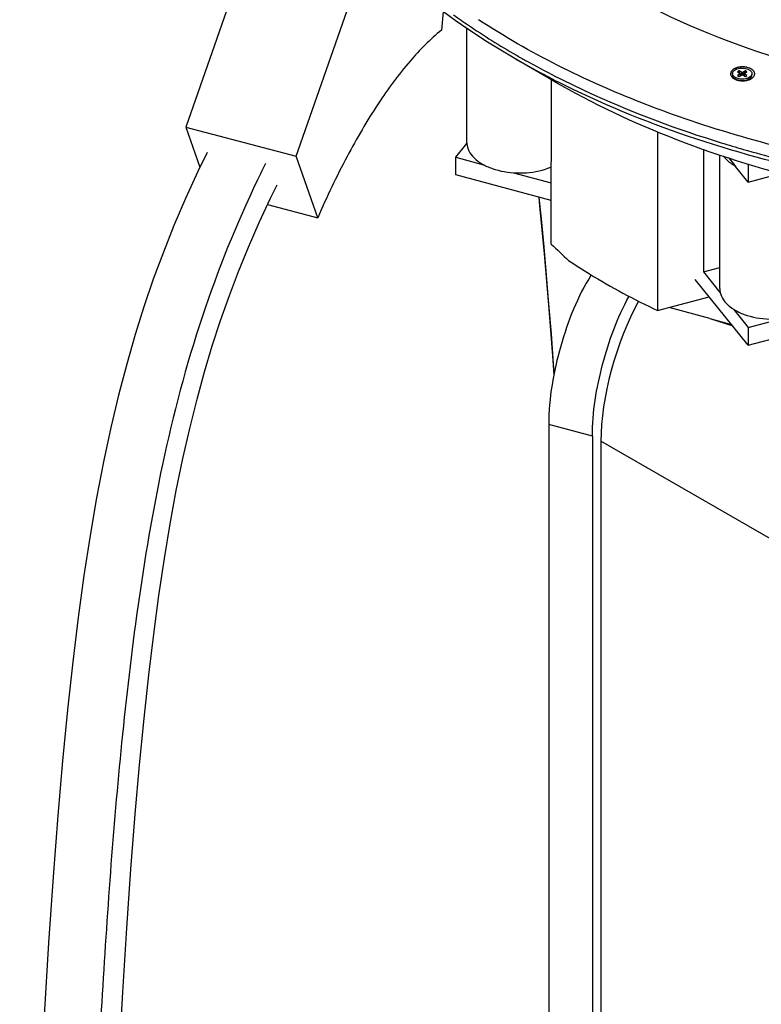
# Model space of a CAD drawing. Header units: millimetres. Extents: x 495 to 1405, y 204 to 2450.
# Tile 2 of 6: x 528 to 836, y 1695 to 2104. Entities that reach past the tile are written whole.
import ezdxf

# ---------------------------------------------------------------- set-up
doc = ezdxf.new("R2010")
doc.units = ezdxf.units.MM
doc.header["$LTSCALE"] = 172.55681
doc.layers.get('0').update_dxf_attribs({"linetype": 'CONTINUOUS'})

msp = doc.modelspace()

# ---------------------------------------------------------------- linework, layer by layer
at = {"color": 7, "linetype": 'Continuous'}
for p, q in [((619.29, 2122.62), (597.22, 2059.35)), ((643.04, 2047.28), (665.12, 2110.56)), ((704.05, 2107.37), (703.4, 2099.65)), ((713.88, 2052.98), (713.88, 2100.38)), ((749.8, 2078.56), (733.57, 2087.96)), ((826.97, 2082.7), (826.32, 2082.32)), ((827.34, 2081.73), (826.97, 2082.7)), ((828.06, 2082.07), (826.97, 2082.7)), ((829.57, 2082.7), (828.48, 2082.07)), ((829.57, 2082.7), (829.19, 2081.73)), ((830.22, 2082.32), (829.57, 2082.7)), ((748.96, 2010.73), (749.01, 2079.01)), ((824.25, 2081.57), (824.25, 2081.02)), ((825.42, 2079.37), (826.28, 2078.88)), ((826.32, 2082.32), (827.4, 2081.69)), ((827.4, 2081.45), (826.32, 2080.82)), ((826.32, 2080.82), (826.97, 2080.44)), ((826.97, 2080.44), (828.06, 2081.07)), ((827.4, 2080.7), (827.4, 2081.45)), ((827.49, 2080.75), (827.49, 2081.57)), ((827.52, 2081.28), (827.49, 2081.34)), ((827.52, 2081.28), (827.49, 2081.26)), ((827.96, 2081.02), (827.52, 2081.28)), ((828.05, 2081.07), (828.06, 2082.07)), ((828.48, 2082.07), (828.48, 2081.07)), ((828.48, 2081.07), (829.57, 2080.44)), ((829.02, 2081.28), (828.57, 2081.02)), ((829.04, 2081.34), (829.02, 2081.28)), ((829.04, 2081.26), (829.02, 2081.28)), ((829.04, 2080.75), (829.04, 2081.57)), ((829.13, 2081.69), (830.22, 2082.32)), ((829.13, 2081.45), (829.13, 2080.7)), ((830.22, 2080.82), (829.13, 2081.45)), ((829.57, 2080.44), (830.22, 2080.82)), ((830.02, 2078.74), (831.1, 2079.37)), ((832.29, 2081.57), (832.29, 2081.01)), ((597.22, 2059.35), (603.04, 2042.63)), ((597.22, 2059.35), (643.04, 2047.28)), ((793.12, 2057.39), (793.07, 1983.13)), ((709.3, 2046.83), (713.91, 2052.53)), ((812.12, 2050.14), (812.13, 1999.19)), ((651.96, 2021.67), (643.04, 2047.28)), ((709.3, 2039.49), (709.3, 2046.83)), ((709.3, 2046.83), (720.86, 2043.71)), ((818.92, 1992.23), (818.92, 2047.77)), ((822.64, 2046.56), (825.49, 2043.02)), ((830.77, 2036.48), (825.49, 2043.02)), ((830.65, 2043.98), (830.77, 2043.83)), ((830.76, 2043.83), (830.96, 2043.89)), ((830.77, 2043.83), (830.77, 2036.48)), ((748.97, 2028.78), (709.3, 2039.49)), ((733.21, 2040.38), (748.98, 2036.13)), ((830.77, 2036.48), (841.59, 2039.39)), ((631.12, 2027.16), (651.96, 2021.67)), ((812.13, 1999.19), (818.92, 2001.02)), ((812.13, 1999.19), (819.14, 1990.49)), ((830.77, 1968.71), (808.75, 1996.03)), ((793.07, 1983.13), (814.52, 1988.88)), ((814.82, 1979.82), (797.97, 1984.44)), ((824.58, 1983.74), (830.77, 1976.06)), ((814.82, 1979.83), (823.79, 1977.37)), ((814.82, 1979.83), (824.31, 1976.73)), ((830.76, 1976.06), (844.25, 1979.68)), ((830.77, 1968.71), (869.39, 1979.08)), ((830.77, 1976.06), (830.77, 1968.71)), ((747.89, 1935.75), (747.87, 547.68)), ((766.02, 1930.87), (747.89, 1935.75)), ((766.02, 1930.87), (766, 542.8)), ((769.58, 1928.85), (769.58, 501.86)), ((906.47, 1849.82), (769.58, 1928.85))]:
    msp.add_line(p, q, dxfattribs=at)
for points in [[(606.09, 2048.85), (602.16, 2040.83), (597.01, 2029.61), (592.25, 2018.48), (587.85, 2007.43), (583.68, 1996.14), (579.78, 1984.7), (576.14, 1973.12), (572.62, 1960.89), (569.23, 1947.97), (566.03, 1934.51), (562.98, 1920.27), (560.1, 1905.32), (557.41, 1889.7), (554.85, 1873.07), (552.45, 1855.6), (550.19, 1837.2), (548.02, 1817.25), (545.96, 1796.04), (544, 1773.33), (542.05, 1747.76), (540.2, 1720.35), (538.4, 1690.14)], [(627.64, 2019.71), (632.39, 2029.88), (635.13, 2035.37)], [(743.75, 2030.19), (744.13, 2026.62), (746, 2006.7), (747.78, 1985.53), (749.56, 1962.56), (750.03, 1956.22)], [(750.22, 1957.18), (749.94, 1960.96), (748.99, 1973.41), (748.01, 1985.73), (747.01, 1997.82), (745.97, 2009.66), (744.88, 2021.24), (743.98, 2030.13)], [(569.27, 1668.33), (571.01, 1699.85), (572.67, 1726.53), (574.37, 1751), (576.15, 1773.8), (577.94, 1794.34), (579.81, 1813.62), (581.78, 1831.8), (583.82, 1848.67), (585.98, 1864.73), (588.27, 1880.04), (590.67, 1894.48), (593.23, 1908.32), (595.95, 1921.58), (598.8, 1934.17), (601.82, 1946.24), (604.95, 1957.65), (608.18, 1968.45), (611.62, 1979.04), (615.25, 1989.36), (619.06, 1999.4), (623.17, 2009.5), (627.64, 2019.71)]]:
    msp.add_lwpolyline(points, dxfattribs=at)
for centre, radius, start, end in [((827.38, 2079.22), 4.97, 115.642, 119.9421), ((827.66, 2078.64), 5.61, 112.9362, 115.6757), ((827.85, 2078.2), 6.09, 110.4898, 112.9411), ((828.29, 2076.75), 7.61, 100.3576, 103.0527), ((828.35, 2076.45), 7.91, 99.4041, 100.3699), ((828.38, 2076.27), 8.1, 97.8489, 99.4021), ((828.4, 2076.06), 8.31, 95.9977, 97.8483), ((828.42, 2075.91), 8.46, 94.701, 95.9999), ((828.43, 2075.79), 8.58, 91.1014, 94.6985), ((828.43, 2075.79), 8.58, 89.6294, 91.1047), ((828.43, 2075.78), 8.59, 85.0479, 89.6297), ((828.45, 2076), 8.37, 81.4783, 85.0575), ((828.49, 2076.3), 8.07, 80.0678, 81.468), ((828.53, 2076.5), 7.86, 78.8787, 80.0671), ((828.59, 2076.82), 7.54, 76.3612, 78.8889), ((829.04, 2078.25), 6.03, 67.077, 69.0329), ((829.23, 2078.7), 5.55, 63.4541, 67.1012), ((829.41, 2079.07), 5.13, 62.2384, 63.4222), ((829.57, 2079.37), 4.79, 59.2511, 62.2593), ((829.84, 2079.81), 4.28, 54.4308, 59.2785), ((830.05, 2080.12), 3.9, 52.6488, 54.3831), ((919.75, 2411.15), 373.02, 242.9321, 243.2282), ((825.28, 2081.44), 1.85, 157.4054, 166.2077), ((825.49, 2081.6), 2.07, 205.1727, 207.7146), ((826.34, 2082.27), 3.16, 224.698, 227.1896), ((826.47, 2082.41), 3.35, 227.1824, 228.8986), ((826.65, 2082.62), 3.63, 228.9281, 232.8385), ((826.84, 2082.87), 3.94, 232.8136, 234.8891), ((827, 2083.09), 4.21, 234.8961, 237.5919), ((827.99, 2085.13), 6.49, 250.1495, 251.3724), ((828.1, 2085.45), 6.82, 251.3867, 254.4427), ((828.19, 2085.79), 7.17, 254.4315, 256.3529), ((828.3, 2086.22), 7.62, 256.3725, 259.8872), ((828.41, 2086.84), 8.25, 259.8908, 264.5767), ((828.26, 2085.44), 6.75, 262.924, 265.5673), ((828.44, 2087.11), 8.52, 264.5515, 265.433), ((828.27, 2085.62), 6.93, 265.5699, 273.3793), ((828.44, 2087.18), 8.59, 265.4345, 268.8488), ((828.44, 2087.18), 8.59, 268.8493, 272.5592), ((828.44, 2087.16), 8.58, 272.558, 273.8772), ((828.45, 2087.03), 8.44, 273.87, 277.066), ((828.48, 2086.79), 8.2, 277.0716, 278.6073), ((828.52, 2086.53), 7.93, 278.6021, 280.9075), ((828.58, 2086.2), 7.6, 280.9113, 282.5587), ((828.66, 2085.86), 7.25, 282.5526, 285.3583), ((829.55, 2078.99), 0.716, 343.2857, 346.7781), ((829.57, 2078.99), 0.692, 346.7763, 351.3189), ((828.73, 2072.33), 6.95, 72.3815, 75.0341), ((828.78, 2085.43), 6.8, 285.3388, 289.4377), ((828.94, 2084.97), 6.31, 289.46, 291.4563), ((829.21, 2082.65), 3.79, 299.9169, 300.0801), ((829.31, 2082.49), 3.6, 300.06, 304.0563), ((829.08, 2084.62), 5.94, 291.4542, 293.6005), ((829.22, 2084.3), 5.59, 293.605, 295.2752), ((829.47, 2083.77), 5.01, 295.2174, 299.9309), ((831.14, 2081.21), 2.36, 32.9134, 35.4936), ((831.27, 2081.29), 2.2, 27.6492, 32.942), ((831.68, 2081.49), 1.76, 341.9898, 352.2372), ((831.72, 2081.47), 1.72, 3.6564, 14.5888), ((831.77, 2081.47), 1.67, 352.2845, 359.9727), ((831.78, 2081.47), 1.66, 359.9904, 3.6001), ((721.22, 2052.98), 7.35, 179.975, 183.5033), ((1055.24, 1831.78), 475.09, 153.439, 154.3499)]:
    msp.add_arc(centre, radius, start, end, dxfattribs=at)
for centre, major_axis, ratio, start_param, end_param in [((988.45, 1929.09), (304.88, -192.1), 0.222651, -2.322748, -2.28641), ((792.06, 1956.7), (14.51, 49.15), 0.349507, 1.01294, 2.272123)]:
    msp.add_ellipse(centre, major_axis=major_axis, ratio=ratio, start_param=start_param, end_param=end_param, dxfattribs=at)
for points, knots in [([(733.56, 2087.95), (718.61, 2096.61), (691.36, 2115.26), (658.24, 2148.95), (636.17, 2186.05), (629.56, 2212.89), (628.56, 2225.92)], [0, 0, 0, 0, 0.288123, 0.547644, 0.782063, 1, 1, 1, 1]), ([(779.05, 2115.14), (799.43, 2103.84), (844.84, 2085.16), (892.68, 2074.76), (917.86, 2071.25)], [0, 0, 0, 0, 0.47822, 1, 1, 1, 1]), ([(708.39, 2105.99), (710.43, 2104.53), (718.86, 2098.65), (727.58, 2093.2), (734.3, 2089.32)], [0, 0, 0, 0, 0.24473, 1, 1, 1, 1]), ([(812.28, 2060.2), (803.63, 2063.02), (771.15, 2074.61), (739.94, 2090.06), (718.7, 2103.98)], [0, 0, 0, 0, 0.263803, 1, 1, 1, 1]), ([(703.4, 2099.65), (698.62, 2095.81), (689.1, 2086.11), (676.1, 2068.34), (663.39, 2046.48), (655.71, 2030.3), (651.96, 2021.67)], [0, 0, 0, 0, 0.195317, 0.429947, 0.700225, 1, 1, 1, 1]), ([(750.01, 2078.99), (748.6, 2079.71), (743.06, 2082.59), (737.59, 2085.61), (733.56, 2087.95)], [0, 0, 0, 0, 0.252842, 1, 1, 1, 1]), ([(734.3, 2089.32), (735.63, 2088.55), (741.06, 2085.47), (746.57, 2082.53), (750.75, 2080.4)], [0, 0, 0, 0, 0.247167, 1, 1, 1, 1]), ([(824.25, 2081.57), (824.25, 2081.69), (824.28, 2081.92), (824.41, 2082.26), (824.63, 2082.58), (825.04, 2082.99), (825.74, 2083.42), (826.75, 2083.76), (827.88, 2083.91), (829.04, 2083.88), (830.14, 2083.66), (830.81, 2083.38), (831.11, 2083.21)], [0, 0, 0, 0, 0.042886, 0.087538, 0.135389, 0.187363, 0.304627, 0.438277, 0.582593, 0.729723, 0.871305, 1, 1, 1, 1]), ([(831.11, 2083.21), (831.29, 2083.11), (831.61, 2082.89), (831.99, 2082.49), (832.23, 2082.04), (832.29, 2081.72), (832.29, 2081.57)], [0, 0, 0, 0, 0.289766, 0.548994, 0.782192, 1, 1, 1, 1]), ([(749.8, 2078.56), (766.13, 2069.09), (801.86, 2052.39), (881.06, 2028.24), (988.53, 2016.45), (1096.01, 2028.07), (1175.25, 2052.11), (1211, 2068.75), (1227.35, 2078.19)], [0, 0, 0, 0, 0.114254, 0.237534, 0.499996, 0.762462, 0.885741, 1, 1, 1, 1]), ([(750.75, 2080.4), (756.07, 2077.69), (778.35, 2067), (801.61, 2058.37), (819.53, 2052.85)], [0, 0, 0, 0, 0.24126, 1, 1, 1, 1]), ([(1227.16, 2078.64), (1192.4, 2060.94), (1113.96, 2035.01), (989.66, 2022.4), (865.24, 2034.75), (786.64, 2060.51), (751.73, 2078.12)], [0, 0, 0, 0, 0.238985, 0.499633, 0.760481, 1, 1, 1, 1]), ([(823.49, 2081.04), (823.51, 2080.99), (823.54, 2080.88), (823.59, 2080.77), (823.61, 2080.72)], [0, 0, 0, 0, 0.494776, 1, 1, 1, 1]), ([(823.86, 2080.31), (823.9, 2080.27), (823.97, 2080.18), (824.05, 2080.09), (824.09, 2080.05)], [0, 0, 0, 0, 0.492564, 1, 1, 1, 1]), ([(825.42, 2079.93), (825.25, 2080.03), (824.93, 2080.25), (824.55, 2080.65), (824.3, 2081.1), (824.25, 2081.42), (824.25, 2081.57)], [0, 0, 0, 0, 0.289766, 0.548994, 0.782192, 1, 1, 1, 1]), ([(824.25, 2081.02), (824.25, 2080.9), (824.28, 2080.65), (824.38, 2080.42), (824.44, 2080.31)], [0, 0, 0, 0, 0.488808, 1, 1, 1, 1]), ([(824.44, 2080.31), (824.45, 2080.29), (824.48, 2080.23), (824.52, 2080.18), (824.55, 2080.14)], [0, 0, 0, 0, 0.24627, 1, 1, 1, 1]), ([(824.55, 2080.14), (824.59, 2080.08), (824.76, 2079.86), (824.98, 2079.67), (825.16, 2079.54)], [0, 0, 0, 0, 0.234614, 1, 1, 1, 1]), ([(825.16, 2079.54), (825.18, 2079.53), (825.27, 2079.47), (825.36, 2079.41), (825.42, 2079.37)], [0, 0, 0, 0, 0.245371, 1, 1, 1, 1]), ([(828.44, 2079.25), (827.89, 2079.24), (827.08, 2079.31), (826.08, 2079.6), (825.63, 2079.81), (825.42, 2079.93)], [0, 0, 0, 0, 0.52475, 0.771701, 1, 1, 1, 1]), ([(825.43, 2079.37), (825.72, 2079.21), (826.37, 2078.93), (827.06, 2078.79), (827.43, 2078.74)], [0, 0, 0, 0, 0.476458, 1, 1, 1, 1]), ([(827.4, 2081.69), (827.43, 2081.68), (827.47, 2081.65), (827.49, 2081.59), (827.49, 2081.57)], [0, 0, 0, 0, 0.550734, 1, 1, 1, 1]), ([(827.49, 2081.57), (827.49, 2081.55), (827.47, 2081.49), (827.43, 2081.46), (827.4, 2081.45)], [0, 0, 0, 0, 0.449339, 1, 1, 1, 1]), ([(828.48, 2082.07), (828.42, 2082.03), (828.27, 2082), (828.12, 2082.03), (828.06, 2082.07)], [0, 0, 0, 0, 0.499943, 1, 1, 1, 1]), ([(828.06, 2081.07), (828.12, 2081.11), (828.27, 2081.14), (828.42, 2081.11), (828.48, 2081.07)], [0, 0, 0, 0, 0.499943, 1, 1, 1, 1]), ([(830.89, 2079.81), (830.53, 2079.63), (829.72, 2079.36), (828.88, 2079.26), (828.44, 2079.25)], [0, 0, 0, 0, 0.479083, 1, 1, 1, 1]), ([(828.68, 2078.7), (829.12, 2078.73), (829.96, 2078.86), (830.76, 2079.17), (831.1, 2079.37)], [0, 0, 0, 0, 0.524985, 1, 1, 1, 1]), ([(829.04, 2081.57), (829.04, 2081.59), (829.06, 2081.65), (829.11, 2081.68), (829.13, 2081.69)], [0, 0, 0, 0, 0.449339, 1, 1, 1, 1]), ([(829.13, 2081.45), (829.11, 2081.46), (829.06, 2081.49), (829.04, 2081.55), (829.04, 2081.57)], [0, 0, 0, 0, 0.550734, 1, 1, 1, 1]), ([(831.87, 2080.53), (831.81, 2080.46), (831.52, 2080.17), (831.17, 2079.95), (830.89, 2079.81)], [0, 0, 0, 0, 0.230161, 1, 1, 1, 1]), ([(831.33, 2079.51), (831.37, 2079.54), (831.55, 2079.66), (831.71, 2079.81), (831.82, 2079.92)], [0, 0, 0, 0, 0.26181, 1, 1, 1, 1]), ([(831.82, 2079.92), (831.86, 2079.97), (832.01, 2080.15), (832.14, 2080.36), (832.2, 2080.52)], [0, 0, 0, 0, 0.264512, 1, 1, 1, 1]), ([(832.29, 2081.57), (832.29, 2081.39), (832.21, 2081.01), (832, 2080.68), (831.87, 2080.53)], [0, 0, 0, 0, 0.477511, 1, 1, 1, 1]), ([(832.2, 2080.52), (832.21, 2080.56), (832.26, 2080.72), (832.29, 2080.89), (832.29, 2081.01)], [0, 0, 0, 0, 0.255172, 1, 1, 1, 1]), ([(869.07, 2045.31), (864.18, 2046.3), (845.06, 2050.47), (826.16, 2055.69), (812.28, 2060.2)], [0, 0, 0, 0, 0.254499, 1, 1, 1, 1]), ([(713.89, 2052.53), (713.96, 2051.47), (714.61, 2049.23), (716.88, 2046.32), (720.23, 2043.87), (726.1, 2041.25), (734.67, 2039.83), (741.74, 2040.55), (745.16, 2041.47)], [0, 0, 0, 0, 0.087505, 0.185268, 0.297761, 0.425089, 0.709835, 1, 1, 1, 1]), ([(819.53, 2052.85), (822.59, 2051.9), (835.01, 2048.21), (847.59, 2044.99), (857.11, 2042.82)], [0, 0, 0, 0, 0.246876, 1, 1, 1, 1]), ([(825.49, 2043.02), (824.98, 2043.31), (823.15, 2044.46), (821.5, 2045.95), (820.59, 2047.23)], [0, 0, 0, 0, 0.271882, 1, 1, 1, 1]), ([(745.16, 2041.47), (745.49, 2041.56), (746.79, 2041.93), (748.07, 2042.39), (748.99, 2042.78)], [0, 0, 0, 0, 0.256314, 1, 1, 1, 1]), ([(626.97, 2037.43), (618.09, 2018.95), (602.49, 1980.2), (586.81, 1920.43), (576.87, 1861.1), (568.29, 1786.57), (561.9, 1697.02), (555.38, 1558.55), (551.5, 1422.58), (548.49, 1288.17), (546.57, 1188.58), (544.84, 1089.63), (543.22, 991.36), (541.89, 909.94), (540.8, 845.25), (539.96, 797.18), (539.08, 749.52), (538.14, 702.42), (537.12, 656.1), (536.16, 618.16), (535.31, 588.52), (534.63, 567.08), (533.88, 546.44), (533.06, 526.92), (532.28, 511.58), (531.56, 500.31), (531.01, 492.92), (530.42, 486.51), (529.79, 481.41), (529.22, 478.04), (528.68, 476.36), (528.37, 475.8), (528.18, 475.71)], [0, 0, 0, 0, 0.039155, 0.079514, 0.117775, 0.153952, 0.222773, 0.289176, 0.418711, 0.482548, 0.545946, 0.608949, 0.671544, 0.733655, 0.764483, 0.795108, 0.825482, 0.85552, 0.885086, 0.913958, 0.92801, 0.941709, 0.954925, 0.967468, 0.979018, 0.984263, 0.989029, 0.99318, 0.996538, 0.998881, 0.9996, 1, 1, 1, 1]), ([(756.14, 2003.89), (758.99, 2002), (770.91, 1994.4), (783.4, 1987.72), (793.07, 1983.13)], [0, 0, 0, 0, 0.242302, 1, 1, 1, 1]), ([(765.58, 1997.93), (759.78, 1988.91), (751.82, 1968.37), (747.89, 1946.75), (747.89, 1935.75)], [0, 0, 0, 0, 0.493503, 1, 1, 1, 1]), ([(766.02, 1930.87), (766.02, 1940.91), (769.39, 1961.03), (776.37, 1980.18), (781.31, 1989.04)], [0, 0, 0, 0, 0.497502, 1, 1, 1, 1]), ([(818.92, 1992.23), (818.92, 1991.15), (819.45, 1988.87), (821.63, 1985.86), (824.94, 1983.31), (830.83, 1980.57), (839.53, 1979.07), (846.73, 1979.78), (850.2, 1980.71)], [0, 0, 0, 0, 0.087225, 0.184013, 0.295618, 0.422547, 0.708074, 1, 1, 1, 1])]:
    msp.add_open_spline(points, degree=3, knots=knots, dxfattribs=at)
for points in [[(824.23, 2083.04), (823.95, 2082.79), (823.71, 2082.49), (823.57, 2082.15)], [(824.9, 2083.52), (824.66, 2083.38), (824.43, 2083.22), (824.23, 2083.04)], [(826.57, 2084.16), (826.28, 2084.09), (826, 2084.01), (825.72, 2083.9)], [(831.2, 2083.88), (830.93, 2083.99), (830.65, 2084.07), (830.37, 2084.14)], [(832.74, 2082.95), (832.64, 2083.04), (832.53, 2083.14), (832.42, 2083.22)], [(833.06, 2082.58), (832.96, 2082.71), (832.86, 2082.83), (832.74, 2082.95)], [(823.49, 2081.88), (823.45, 2081.75), (823.44, 2081.62), (823.44, 2081.48)], [(823.44, 2081.48), (823.44, 2081.33), (823.46, 2081.18), (823.49, 2081.04)], [(823.65, 2080.64), (823.71, 2080.53), (823.78, 2080.42), (823.86, 2080.31)], [(824.74, 2079.53), (825.07, 2079.33), (825.42, 2079.16), (825.79, 2079.03)], [(831.97, 2079.43), (832.11, 2079.51), (832.25, 2079.6), (832.38, 2079.7)], [(832.38, 2079.7), (832.49, 2079.78), (832.59, 2079.87), (832.69, 2079.96)], [(832.69, 2079.96), (832.98, 2080.23), (833.23, 2080.57), (833.35, 2080.94)], [(833.38, 2081.9), (833.34, 2082.04), (833.29, 2082.18), (833.22, 2082.31)]]:
    msp.add_open_spline(points, degree=3, dxfattribs=at)

doc.saveas('drawing.dxf')
